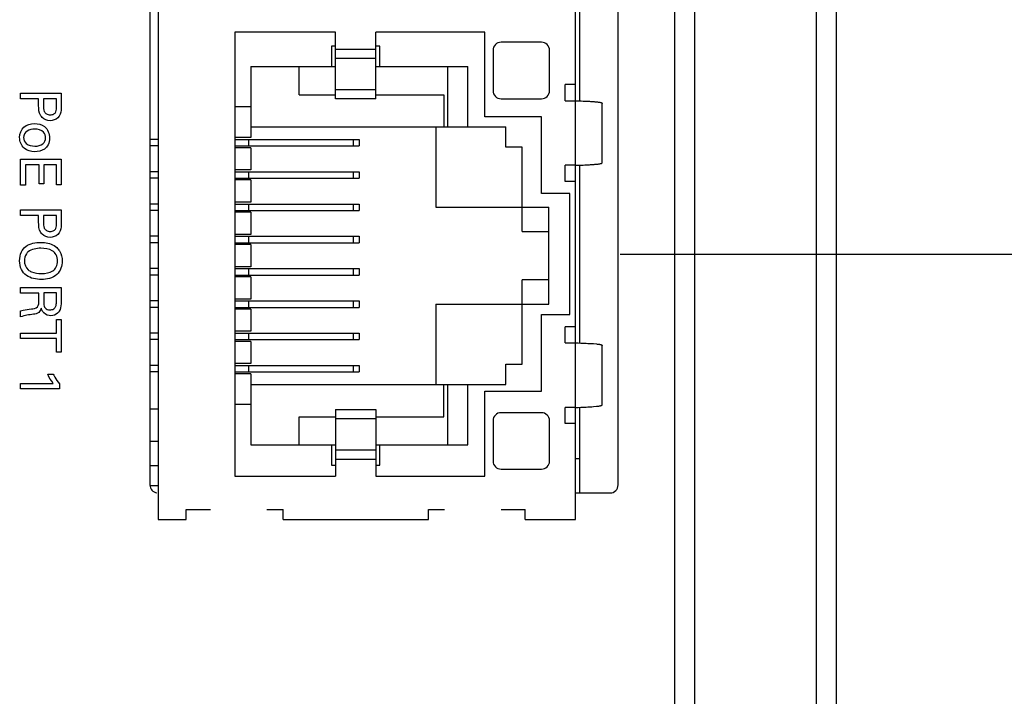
# Model space of a CAD drawing. Header units: inches. Extents: x 0 to 34, y 0 to 22.
# Tile 53 of 63: x 19.4 to 20.7, y 14.8 to 15.6. Entities that reach past the tile are written whole.
import ezdxf

# ---------------------------------------------------------------- set-up
doc = ezdxf.new("R2010")
doc.units = ezdxf.units.IN
doc.header["$LTSCALE"] = 1.87
doc.header["$MEASUREMENT"] = 0
doc.layers.get('0').update_dxf_attribs({"linetype": 'CONTINUOUS'})
doc.layers.add('02___PRT_ALL_AXES', color=7, linetype='CONTINUOUS')
doc.layers.add('DIMENSIONS', color=7, linetype='CONTINUOUS')
doc.styles.get("Standard").update_dxf_attribs({"font": 'txt', "width": 0.8})
doc.dimstyles.new('DIMSTYLE_1', dxfattribs={"dimtxt": 0.125, "dimasz": 0.18, "dimexe": 0.18, "dimexo": 0.0625, "dimgap": 0.09, "dimtad": 0, "dimtih": 1, "dimtoh": 1, "dimdec": 3, "dimzin": 4, "dimdsep": 46, "dimtxsty": 'STANDARD', "dimblk": '_FILLED', "dimblk1": '_FILLED', "dimblk2": '_FILLED', "dimcen": 0.09, "dimadec": 0, "dimazin": 0, "dimtp": 0.001, "dimtm": 0.001, "dimtfac": 1, "dimtdec": 3, "dimtofl": 0, "dimtmove": 0, "dimatfit": 3, "dimldrblk": '_FILLED', "dimfxl": 1, "dimtolj": 1, "dimtzin": 4, "dimarcsym": 0})

# ---------------------------------------------------------------- blocks, each defined once
blk = doc.blocks.new('_FILLED')
at = {"color": 0, "linetype": 'BYBLOCK'}
blk.add_solid([(0, 0), (-1, 0.1736), (-1, -0.1736)], dxfattribs=at)
blk = doc.blocks.new('*D13')
at = {"layer": 'DIMENSIONS', "color": 2, "linetype": 'CONTINUOUS'}
for p, q in [((21.9468, 15.9501), (21.9468, 16.2977)), ((21.9468, 16.2977), (22.0643, 16.2977)), ((20.1791, 15.9501), (22.0718, 15.9501)), ((20.1791, 15.3301), (22.0718, 15.3301)), ((21.9468, 15.3301), (21.9468, 14.9701))]:
    blk.add_line(p, q, dxfattribs=at)
at = {"layer": 'DIMENSIONS', "color": 2, "linetype": 'CONTINUOUS', "xscale": 0.18, "yscale": 0.18, "zscale": 0.18}
for p, rotation in [((21.9468, 15.9501), 270), ((21.9468, 15.3301), 90)]:
    blk.add_blockref('_FILLED', p, dxfattribs=dict(at, rotation=rotation))
at = {"layer": 'DIMENSIONS', "color": 2, "linetype": 'CONTINUOUS', "insert": (22.1268, 16.3602), "char_height": 0.125, "width": 1.225, "attachment_point": 1, "line_spacing_factor": 0.9}
blk.add_mtext('.620{\\Ftxt.shx;\\W1.000000;\\H0.125000; }[15.75]', dxfattribs=at)
blk = doc.blocks.new('*D14')
at = {"layer": 'DIMENSIONS', "color": 2, "linetype": 'CONTINUOUS'}
for p, q in [((21.1968, 15.3301), (21.1968, 15.6901)), ((20.1791, 15.3301), (21.3218, 15.3301)), ((20.1056, 14.5727), (21.3218, 14.5727)), ((21.1968, 14.5727), (21.1968, 14.2127))]:
    blk.add_line(p, q, dxfattribs=at)
at = {"layer": 'DIMENSIONS', "color": 2, "linetype": 'CONTINUOUS', "xscale": 0.18, "yscale": 0.18, "zscale": 0.18}
for p, rotation in [((21.1968, 15.3301), 270), ((21.1968, 14.5727), 90)]:
    blk.add_blockref('_FILLED', p, dxfattribs=dict(at, rotation=rotation))
at = {"layer": 'DIMENSIONS', "color": 2, "linetype": 'CONTINUOUS', "insert": (21.1968, 15.0139), "char_height": 0.125, "width": 1.225, "attachment_point": 2, "line_spacing_factor": 0.9}
blk.add_mtext('.757{\\Ftxt.shx;\\W1.000000;\\H0.125000; }[19.24]', dxfattribs=at)

msp = doc.modelspace()

# ---------------------------------------------------------------- linework, layer by layer
at = {"color": 7, "linetype": 'CONTINUOUS'}
for p, q in [((20.2718, 12.1333), (20.2718, 17.2419)), ((20.4218, 17.2382), (20.4218, 12.137)), ((20.2468, 12.1577), (20.2468, 17.2175)), ((20.4468, 17.2126), (20.4468, 12.1626)), ((19.6066, 16.2751), (19.6066, 15.0011)), ((20.1236, 15.0011), (20.1236, 16.2751)), ((20.1286, 15.7601), (20.1286, 15.5201)), ((19.7016, 15.6051), (19.7016, 15.0551)), ((19.8266, 15.6051), (19.7016, 15.6051)), ((19.8266, 15.5226), (19.8266, 15.6051)), ((19.8766, 15.5226), (19.8766, 15.6051)), ((20.0116, 15.6051), (19.8766, 15.6051)), ((20.0116, 15.5001), (20.0116, 15.6051)), ((20.0816, 15.5926), (20.0316, 15.5926)), ((19.8216, 15.5876), (19.8216, 15.5626)), ((19.8266, 15.5876), (19.8216, 15.5876)), ((19.8266, 15.5842), (19.8766, 15.5842)), ((19.8816, 15.5876), (19.8766, 15.5876)), ((19.8816, 15.5626), (19.8816, 15.5876)), ((20.0216, 15.5826), (20.0216, 15.5326)), ((20.0916, 15.5326), (20.0916, 15.5826)), ((19.8266, 15.5727), (19.8766, 15.5727)), ((19.7216, 15.5626), (19.7216, 15.4744)), ((19.7216, 15.5626), (19.8266, 15.5626)), ((19.7816, 15.5276), (19.7816, 15.5626)), ((19.8766, 15.5626), (19.9906, 15.5626)), ((19.9656, 15.4876), (19.9656, 15.5626)), ((19.9906, 15.4876), (19.9906, 15.5626)), ((20.1111, 15.5201), (20.1111, 15.5401)), ((20.1236, 15.5401), (20.1111, 15.5401)), ((19.8266, 15.5339), (19.8766, 15.5339)), ((19.7816, 15.5276), (19.8266, 15.5276)), ((19.8766, 15.5226), (19.8266, 15.5226)), ((19.8766, 15.5276), (19.9606, 15.5276)), ((19.9606, 15.5276), (19.9606, 15.4876)), ((20.0316, 15.5226), (20.0816, 15.5226)), ((20.1111, 15.5201), (20.1236, 15.5201)), ((20.157, 15.4435), (20.157, 15.5168)), ((19.7216, 15.5126), (19.7016, 15.5126)), ((20.0816, 15.5001), (20.0116, 15.5001)), ((20.0816, 15.4051), (20.0816, 15.5001)), ((19.7216, 15.4876), (20.0376, 15.4876)), ((19.9506, 15.4876), (19.9506, 15.3881)), ((20.0376, 15.4626), (20.0376, 15.4876)), ((19.6066, 15.4721), (19.5966, 15.4721)), ((19.7216, 15.4744), (19.7016, 15.4744)), ((19.7016, 15.4721), (19.8556, 15.4721)), ((19.7185, 15.4721), (19.7185, 15.4641)), ((19.8485, 15.4721), (19.8485, 15.4641)), ((19.8556, 15.4721), (19.8556, 15.4641)), ((19.6066, 15.4641), (19.5966, 15.4641)), ((19.7016, 15.4641), (19.8556, 15.4641)), ((19.7216, 15.4619), (19.7016, 15.4619)), ((19.7216, 15.4619), (19.7216, 15.4344)), ((20.0576, 15.4626), (20.0376, 15.4626)), ((20.0576, 15.3581), (20.0576, 15.4626)), ((19.6066, 15.4321), (19.5966, 15.4321)), ((19.7216, 15.4344), (19.7016, 15.4344)), ((19.7016, 15.4321), (19.8556, 15.4321)), ((19.7185, 15.4321), (19.7185, 15.4241)), ((19.8485, 15.4321), (19.8485, 15.4241)), ((19.8556, 15.4321), (19.8556, 15.4241)), ((20.1111, 15.4201), (20.1111, 15.4401)), ((20.1236, 15.4401), (20.1111, 15.4401)), ((20.1286, 15.4401), (20.1286, 15.2201)), ((19.6066, 15.4241), (19.5966, 15.4241)), ((19.7016, 15.4241), (19.8556, 15.4241)), ((19.7216, 15.4219), (19.7016, 15.4219)), ((19.7216, 15.4219), (19.7216, 15.3944)), ((20.1236, 15.4201), (20.1111, 15.4201)), ((19.7216, 15.3944), (19.7016, 15.3944)), ((20.1166, 15.4051), (20.0816, 15.4051)), ((20.1166, 15.2551), (20.1166, 15.4051)), ((19.6066, 15.3921), (19.5966, 15.3921)), ((19.6066, 15.3841), (19.5966, 15.3841)), ((19.7016, 15.3921), (19.8556, 15.3921)), ((19.7016, 15.3841), (19.8556, 15.3841)), ((19.7216, 15.3819), (19.7016, 15.3819)), ((19.7185, 15.3921), (19.7185, 15.3841)), ((19.7216, 15.3819), (19.7216, 15.3544)), ((19.8485, 15.3921), (19.8485, 15.3841)), ((19.8556, 15.3921), (19.8556, 15.3841)), ((19.9506, 15.3881), (20.0906, 15.3881)), ((20.0906, 15.2681), (20.0906, 15.3881)), ((20.0576, 15.3581), (20.0906, 15.3581)), ((19.6066, 15.3521), (19.5966, 15.3521)), ((19.7216, 15.3544), (19.7016, 15.3544)), ((19.7016, 15.3521), (19.8556, 15.3521)), ((19.7185, 15.3521), (19.7185, 15.3441)), ((19.8485, 15.3521), (19.8485, 15.3441)), ((19.8556, 15.3521), (19.8556, 15.3441)), ((19.6066, 15.3441), (19.5966, 15.3441)), ((19.7016, 15.3441), (19.8556, 15.3441)), ((19.7216, 15.3419), (19.7016, 15.3419)), ((19.7216, 15.3419), (19.7216, 15.3144)), ((19.6066, 15.3121), (19.5966, 15.3121)), ((19.7216, 15.3144), (19.7016, 15.3144)), ((19.7016, 15.3121), (19.8556, 15.3121)), ((19.7185, 15.3121), (19.7185, 15.3041)), ((19.8485, 15.3121), (19.8485, 15.3041)), ((19.8556, 15.3121), (19.8556, 15.3041)), ((19.6066, 15.3041), (19.5966, 15.3041)), ((19.7016, 15.3041), (19.8556, 15.3041)), ((19.7216, 15.3019), (19.7016, 15.3019)), ((19.7216, 15.3019), (19.7216, 15.2744)), ((20.0576, 15.1936), (20.0576, 15.2981)), ((20.0906, 15.2981), (20.0576, 15.2981)), ((19.6066, 15.2721), (19.5966, 15.2721)), ((19.7216, 15.2744), (19.7016, 15.2744)), ((19.7016, 15.2721), (19.8556, 15.2721)), ((19.7185, 15.2721), (19.7185, 15.2641)), ((19.8485, 15.2721), (19.8485, 15.2641)), ((19.8556, 15.2721), (19.8556, 15.2641)), ((19.6066, 15.2641), (19.5966, 15.2641)), ((19.7016, 15.2641), (19.8556, 15.2641)), ((19.7216, 15.2619), (19.7016, 15.2619)), ((19.7216, 15.2619), (19.7216, 15.2344)), ((19.9506, 15.2681), (19.9506, 15.1686)), ((19.9506, 15.2681), (20.0906, 15.2681)), ((20.0816, 15.2551), (20.1166, 15.2551)), ((20.0816, 15.1601), (20.0816, 15.2551)), ((20.1236, 15.2401), (20.1111, 15.2401)), ((20.1111, 15.2201), (20.1111, 15.2401)), ((19.6066, 15.2321), (19.5966, 15.2321)), ((19.6066, 15.2241), (19.5966, 15.2241)), ((19.7216, 15.2344), (19.7016, 15.2344)), ((19.7016, 15.2321), (19.8556, 15.2321)), ((19.7016, 15.2241), (19.8556, 15.2241)), ((19.7185, 15.2321), (19.7185, 15.2241)), ((19.8485, 15.2321), (19.8485, 15.2241)), ((19.8556, 15.2321), (19.8556, 15.2241)), ((19.7216, 15.2219), (19.7016, 15.2219)), ((19.7216, 15.2219), (19.7216, 15.1944)), ((20.1111, 15.2201), (20.1236, 15.2201)), ((20.1462, 15.2191), (20.1498, 15.2187)), ((20.157, 15.1435), (20.157, 15.2167)), ((19.6066, 15.1922), (19.5966, 15.1922)), ((19.7216, 15.1944), (19.7016, 15.1944)), ((19.7016, 15.1922), (19.8556, 15.1922)), ((19.7185, 15.1922), (19.7185, 15.1842)), ((19.8485, 15.1922), (19.8485, 15.1842)), ((19.8556, 15.1922), (19.8556, 15.1842)), ((20.0376, 15.1686), (20.0376, 15.1936)), ((20.0376, 15.1936), (20.0576, 15.1936)), ((19.6066, 15.1842), (19.5966, 15.1842)), ((19.7016, 15.1842), (19.8556, 15.1842)), ((19.7216, 15.1819), (19.7016, 15.1819)), ((19.7216, 15.1819), (19.7216, 15.0936)), ((19.7216, 15.1686), (20.0376, 15.1686)), ((19.9606, 15.1286), (19.9606, 15.1686)), ((19.9656, 15.0936), (19.9656, 15.1686)), ((19.9906, 15.0936), (19.9906, 15.1686)), ((20.0116, 15.0551), (20.0116, 15.1601)), ((20.0116, 15.1601), (20.0816, 15.1601)), ((19.5966, 15.1384), (19.6066, 15.1384)), ((19.7216, 15.1436), (19.7016, 15.1436)), ((19.8266, 15.1376), (19.8266, 15.0551)), ((19.8266, 15.1376), (19.8766, 15.1376)), ((19.8766, 15.1376), (19.8766, 15.0551)), ((20.1236, 15.1401), (20.1111, 15.1401)), ((20.1111, 15.1201), (20.1111, 15.1401)), ((20.1286, 15.1401), (20.1286, 15.0341)), ((20.1462, 15.1412), (20.1498, 15.1415)), ((19.7816, 15.0936), (19.7816, 15.1286)), ((19.7816, 15.1286), (19.8266, 15.1286)), ((19.8266, 15.1264), (19.8766, 15.1264)), ((19.8766, 15.1286), (19.9606, 15.1286)), ((20.0816, 15.1336), (20.0316, 15.1336)), ((20.0216, 15.1236), (20.0216, 15.0736)), ((20.0916, 15.0736), (20.0916, 15.1236)), ((20.1236, 15.1201), (20.1111, 15.1201)), ((19.5966, 15.0981), (19.6066, 15.0981)), ((19.7216, 15.0936), (19.8266, 15.0936)), ((19.8216, 15.0936), (19.8216, 15.0686)), ((19.8766, 15.0936), (19.9906, 15.0936)), ((19.8816, 15.0686), (19.8816, 15.0936)), ((19.8266, 15.0875), (19.8766, 15.0875)), ((19.5966, 15.0681), (19.6066, 15.0681)), ((19.8216, 15.0686), (19.8266, 15.0686)), ((19.8266, 15.076), (19.8766, 15.076)), ((19.8766, 15.0686), (19.8816, 15.0686)), ((20.1286, 15.0762), (20.1236, 15.0762)), ((19.7016, 15.0551), (19.8266, 15.0551)), ((19.8766, 15.0551), (20.0116, 15.0551)), ((20.0316, 15.0636), (20.0816, 15.0636)), ((19.6066, 15.0431), (19.5966, 15.0431)), ((19.6416, 15.0011), (19.6416, 15.0136)), ((19.6416, 15.0136), (19.6716, 15.0136)), ((19.7416, 15.0136), (19.7616, 15.0136)), ((19.7616, 15.0011), (19.7616, 15.0136)), ((19.9416, 15.0136), (19.9616, 15.0136)), ((19.9416, 15.0011), (19.9416, 15.0136)), ((20.0316, 15.0136), (20.0616, 15.0136)), ((20.0616, 15.0011), (20.0616, 15.0136)), ((19.6066, 15.0011), (19.6416, 15.0011)), ((19.7616, 15.0011), (19.9416, 15.0011)), ((20.0616, 15.0011), (20.1236, 15.0011))]:
    msp.add_line(p, q, dxfattribs=at)
at = {"color": 40, "linetype": 'CONTINUOUS'}
for p, q in [((19.4364, 15.5226), (19.4364, 15.5295)), ((19.4364, 15.5295), (19.4866, 15.5295)), ((19.4866, 15.5295), (19.4866, 15.5127)), ((19.4587, 15.5226), (19.4364, 15.5226)), ((19.4587, 15.5144), (19.4587, 15.5226)), ((19.4646, 15.5226), (19.4646, 15.5143)), ((19.481, 15.5226), (19.4646, 15.5226)), ((19.481, 15.5128), (19.481, 15.5226)), ((19.4364, 15.4155), (19.4364, 15.4476)), ((19.4364, 15.4476), (19.4866, 15.4476)), ((19.4866, 15.4476), (19.4866, 15.4161)), ((19.4425, 15.4406), (19.4425, 15.4155)), ((19.4592, 15.4406), (19.4425, 15.4406)), ((19.4592, 15.4173), (19.4592, 15.4406)), ((19.4651, 15.4406), (19.4651, 15.4173)), ((19.4807, 15.4406), (19.4651, 15.4406)), ((19.4807, 15.4161), (19.4807, 15.4406)), ((19.4425, 15.4155), (19.4364, 15.4155)), ((19.4651, 15.4173), (19.4592, 15.4173)), ((19.4866, 15.4161), (19.4807, 15.4161)), ((19.4364, 15.3781), (19.4364, 15.385)), ((19.4364, 15.385), (19.4866, 15.385)), ((19.4866, 15.385), (19.4866, 15.3682)), ((19.4587, 15.3781), (19.4364, 15.3781)), ((19.4587, 15.3699), (19.4587, 15.3781)), ((19.4646, 15.3781), (19.4646, 15.3698)), ((19.481, 15.3781), (19.4646, 15.3781)), ((19.481, 15.3683), (19.481, 15.3781)), ((19.4364, 15.2818), (19.4364, 15.2887)), ((19.4364, 15.2887), (19.4866, 15.2887)), ((19.4866, 15.2887), (19.4866, 15.2708)), ((19.4591, 15.2818), (19.4364, 15.2818)), ((19.4591, 15.2731), (19.4591, 15.2818)), ((19.465, 15.282), (19.465, 15.271)), ((19.4808, 15.282), (19.465, 15.282)), ((19.4808, 15.271), (19.4808, 15.282)), ((19.4364, 15.2523), (19.4364, 15.2598)), ((19.4807, 15.2322), (19.4807, 15.249)), ((19.4807, 15.249), (19.4866, 15.249)), ((19.4866, 15.249), (19.4866, 15.2085)), ((19.4364, 15.2253), (19.4364, 15.2322)), ((19.4364, 15.2322), (19.4807, 15.2322)), ((19.4807, 15.2253), (19.4364, 15.2253)), ((19.4807, 15.2085), (19.4807, 15.2253)), ((19.4866, 15.2085), (19.4807, 15.2085)), ((19.47, 15.1811), (19.4769, 15.1811)), ((19.4364, 15.1632), (19.4364, 15.1699)), ((19.4364, 15.1699), (19.4769, 15.1699)), ((19.4845, 15.1632), (19.4364, 15.1632)), ((19.4845, 15.1694), (19.4845, 15.1632))]:
    msp.add_line(p, q, dxfattribs=at)
at = {"color": 7, "linetype": 'CONTINUOUS'}
for centre, start, end in [((20.0316, 15.5826), 90, 180), ((20.0816, 15.5826), 0, 90), ((20.0316, 15.5326), 180, 270), ((20.0816, 15.5326), 270, 360), ((20.0316, 15.1236), 90, 180), ((20.0816, 15.1236), 0, 90), ((20.0316, 15.0736), 180, 270), ((20.0816, 15.0736), 270, 360)]:
    msp.add_arc(centre, 0.01, start, end, dxfattribs=at)
for points, knots in [([(20.1236, 15.5201), (20.1268, 15.52), (20.1326, 15.5198), (20.1404, 15.5195), (20.1463, 15.5191), (20.1502, 15.5187), (20.1526, 15.5184), (20.154, 15.5182), (20.155, 15.518), (20.1558, 15.5177), (20.1564, 15.5175), (20.1567, 15.5173), (20.157, 15.517), (20.157, 15.5168), (20.157, 15.5168)], [0, 0, 0, 0, 0.286347, 0.512524, 0.685386, 0.811822, 0.859805, 0.898805, 0.929724, 0.953496, 0.971121, 0.983734, 0.99275, 1, 1, 1, 1]), ([(20.1236, 15.4401), (20.1268, 15.4402), (20.1326, 15.4404), (20.1404, 15.4408), (20.1463, 15.4412), (20.1502, 15.4415), (20.1526, 15.4418), (20.154, 15.4421), (20.155, 15.4423), (20.1558, 15.4425), (20.1564, 15.4427), (20.1567, 15.443), (20.157, 15.4432), (20.157, 15.4434), (20.157, 15.4435)], [0, 0, 0, 0, 0.286347, 0.512524, 0.685386, 0.811822, 0.859805, 0.898805, 0.929724, 0.953496, 0.971121, 0.983734, 0.99275, 1, 1, 1, 1]), ([(20.1236, 15.2201), (20.128, 15.22), (20.1356, 15.2197), (20.1431, 15.2193), (20.1462, 15.2191)], [0, 0, 0, 0, 0.58862, 1, 1, 1, 1]), ([(20.1498, 15.2187), (20.1505, 15.2187), (20.1517, 15.2185), (20.1533, 15.2183), (20.1546, 15.2181), (20.1555, 15.2178), (20.1562, 15.2176), (20.1567, 15.2173), (20.157, 15.217), (20.157, 15.2168), (20.157, 15.2167)], [0, 0, 0, 0, 0.259485, 0.469573, 0.635288, 0.761802, 0.854587, 0.919763, 0.964905, 1, 1, 1, 1]), ([(20.1236, 15.1401), (20.128, 15.1402), (20.1356, 15.1405), (20.1431, 15.1409), (20.1462, 15.1412)], [0, 0, 0, 0, 0.58862, 1, 1, 1, 1]), ([(20.1498, 15.1415), (20.1505, 15.1416), (20.1517, 15.1417), (20.1533, 15.1419), (20.1546, 15.1422), (20.1555, 15.1424), (20.1562, 15.1427), (20.1567, 15.1429), (20.157, 15.1432), (20.157, 15.1434), (20.157, 15.1435)], [0, 0, 0, 0, 0.259485, 0.469573, 0.635288, 0.761802, 0.854587, 0.919763, 0.964905, 1, 1, 1, 1])]:
    msp.add_open_spline(points, degree=3, knots=knots, dxfattribs=at)
at = {"color": 40, "linetype": 'CONTINUOUS'}
for points, knots in [([(19.463, 15.4993), (19.4624, 15.5), (19.4589, 15.5042), (19.4587, 15.5101), (19.4587, 15.5144)], [0, 0, 0, 0, 0.177521, 1, 1, 1, 1]), ([(19.4646, 15.5143), (19.4646, 15.5118), (19.4646, 15.5077), (19.4683, 15.5032), (19.4715, 15.5027), (19.4731, 15.5027)], [0, 0, 0, 0, 0.463698, 0.699665, 1, 1, 1, 1]), ([(19.4731, 15.5027), (19.4747, 15.5027), (19.4776, 15.5031), (19.481, 15.5071), (19.481, 15.5107), (19.481, 15.5128)], [0, 0, 0, 0, 0.317523, 0.557307, 1, 1, 1, 1]), ([(19.4866, 15.5127), (19.4866, 15.5113), (19.4867, 15.5065), (19.4851, 15.5013), (19.4826, 15.499)], [0, 0, 0, 0, 0.293037, 1, 1, 1, 1]), ([(19.4352, 15.4746), (19.4352, 15.4792), (19.4388, 15.4894), (19.4489, 15.4918), (19.4534, 15.4918)], [0, 0, 0, 0, 0.50595, 1, 1, 1, 1]), ([(19.4534, 15.4918), (19.4578, 15.4918), (19.4682, 15.4897), (19.4722, 15.4791), (19.4722, 15.474)], [0, 0, 0, 0, 0.462549, 1, 1, 1, 1]), ([(19.4539, 15.4849), (19.4506, 15.4849), (19.4437, 15.4841), (19.4401, 15.4775), (19.4401, 15.4744)], [0, 0, 0, 0, 0.52138, 1, 1, 1, 1]), ([(19.4674, 15.474), (19.4674, 15.4765), (19.465, 15.4833), (19.4577, 15.4849), (19.4539, 15.4849)], [0, 0, 0, 0, 0.394239, 1, 1, 1, 1]), ([(19.4539, 15.4569), (19.4493, 15.4569), (19.439, 15.4595), (19.4352, 15.4698), (19.4352, 15.4746)], [0, 0, 0, 0, 0.491157, 1, 1, 1, 1]), ([(19.4401, 15.4744), (19.4401, 15.4719), (19.4431, 15.4651), (19.4503, 15.4639), (19.4541, 15.4639)], [0, 0, 0, 0, 0.403642, 1, 1, 1, 1]), ([(19.4722, 15.474), (19.4722, 15.4711), (19.4713, 15.4657), (19.4649, 15.4584), (19.458, 15.4569), (19.4539, 15.4569)], [0, 0, 0, 0, 0.312535, 0.560206, 1, 1, 1, 1]), ([(19.4541, 15.4639), (19.4576, 15.4639), (19.4645, 15.4648), (19.4674, 15.4713), (19.4674, 15.474)], [0, 0, 0, 0, 0.559004, 1, 1, 1, 1]), ([(19.463, 15.3548), (19.4624, 15.3554), (19.4589, 15.3596), (19.4587, 15.3655), (19.4587, 15.3699)], [0, 0, 0, 0, 0.177521, 1, 1, 1, 1]), ([(19.4646, 15.3698), (19.4646, 15.3673), (19.4646, 15.3632), (19.4683, 15.3587), (19.4715, 15.3582), (19.4731, 15.3582)], [0, 0, 0, 0, 0.463644, 0.69958, 1, 1, 1, 1]), ([(19.4731, 15.3582), (19.4747, 15.3582), (19.4776, 15.3586), (19.481, 15.3626), (19.481, 15.3662), (19.481, 15.3683)], [0, 0, 0, 0, 0.317632, 0.557404, 1, 1, 1, 1]), ([(19.4866, 15.3682), (19.4866, 15.3668), (19.4867, 15.362), (19.4851, 15.3568), (19.4826, 15.3545)], [0, 0, 0, 0, 0.293046, 1, 1, 1, 1]), ([(19.4352, 15.3219), (19.4352, 15.3256), (19.4362, 15.3325), (19.4448, 15.3429), (19.4549, 15.3446), (19.4612, 15.3446)], [0, 0, 0, 0, 0.282819, 0.515299, 1, 1, 1, 1]), ([(19.4457, 15.3329), (19.4449, 15.3322), (19.442, 15.3291), (19.4411, 15.3247), (19.4411, 15.3217)], [0, 0, 0, 0, 0.264068, 1, 1, 1, 1]), ([(19.4612, 15.3446), (19.4627, 15.3446), (19.4698, 15.3443), (19.4772, 15.3419), (19.4812, 15.3381)], [0, 0, 0, 0, 0.221556, 1, 1, 1, 1]), ([(19.4821, 15.3213), (19.4821, 15.324), (19.4812, 15.3292), (19.474, 15.3365), (19.4664, 15.3373), (19.4616, 15.3373)], [0, 0, 0, 0, 0.275303, 0.505761, 1, 1, 1, 1]), ([(19.4812, 15.3381), (19.4825, 15.3369), (19.4865, 15.3321), (19.4879, 15.3257), (19.4879, 15.3214)], [0, 0, 0, 0, 0.2929, 1, 1, 1, 1]), ([(19.462, 15.2987), (19.4557, 15.2987), (19.4454, 15.3005), (19.4363, 15.311), (19.4352, 15.3181), (19.4352, 15.3219)], [0, 0, 0, 0, 0.478033, 0.713558, 1, 1, 1, 1]), ([(19.4879, 15.3214), (19.4879, 15.3155), (19.4831, 15.3015), (19.4688, 15.2987), (19.462, 15.2987)], [0, 0, 0, 0, 0.467331, 1, 1, 1, 1]), ([(19.4621, 15.3061), (19.467, 15.3061), (19.4746, 15.3068), (19.4814, 15.3141), (19.4821, 15.3189), (19.4821, 15.3213)], [0, 0, 0, 0, 0.517334, 0.739786, 1, 1, 1, 1]), ([(19.4457, 15.3106), (19.447, 15.3096), (19.4521, 15.3068), (19.458, 15.3061), (19.4621, 15.3061)], [0, 0, 0, 0, 0.282029, 1, 1, 1, 1]), ([(19.4497, 15.2621), (19.4523, 15.2624), (19.4588, 15.2635), (19.4591, 15.2702), (19.4591, 15.2731)], [0, 0, 0, 0, 0.479558, 1, 1, 1, 1]), ([(19.4364, 15.2598), (19.4374, 15.2601), (19.4418, 15.2611), (19.4462, 15.2616), (19.4497, 15.2621)], [0, 0, 0, 0, 0.225467, 1, 1, 1, 1]), ([(19.4619, 15.2631), (19.4613, 15.2611), (19.4594, 15.2567), (19.4545, 15.2557), (19.4522, 15.2555)], [0, 0, 0, 0, 0.463373, 1, 1, 1, 1]), ([(19.4651, 15.2572), (19.4646, 15.2577), (19.4631, 15.2594), (19.4623, 15.2616), (19.4619, 15.2631)], [0, 0, 0, 0, 0.310597, 1, 1, 1, 1]), ([(19.465, 15.271), (19.465, 15.2706), (19.465, 15.2684), (19.4652, 15.266), (19.4661, 15.2644)], [0, 0, 0, 0, 0.162605, 1, 1, 1, 1]), ([(19.4661, 15.2644), (19.4663, 15.264), (19.4677, 15.262), (19.4705, 15.261), (19.4726, 15.261)], [0, 0, 0, 0, 0.153668, 1, 1, 1, 1]), ([(19.4726, 15.261), (19.4743, 15.261), (19.4773, 15.2615), (19.4806, 15.2655), (19.4808, 15.2689), (19.4808, 15.271)], [0, 0, 0, 0, 0.33034, 0.581853, 1, 1, 1, 1]), ([(19.4866, 15.2708), (19.4866, 15.27), (19.4866, 15.2661), (19.4859, 15.2619), (19.4842, 15.2592)], [0, 0, 0, 0, 0.200192, 1, 1, 1, 1]), ([(19.4842, 15.2592), (19.4837, 15.2583), (19.4812, 15.2552), (19.4769, 15.2537), (19.474, 15.2537)], [0, 0, 0, 0, 0.266383, 1, 1, 1, 1]), ([(19.4769, 15.1811), (19.4775, 15.1799), (19.4798, 15.1759), (19.4823, 15.1719), (19.4845, 15.1694)], [0, 0, 0, 0, 0.274836, 1, 1, 1, 1])]:
    msp.add_open_spline(points, degree=3, knots=knots, dxfattribs=at)
for points in [[(19.4728, 15.4953), (19.4693, 15.4953), (19.4655, 15.4968), (19.463, 15.4993)], [(19.4826, 15.499), (19.4801, 15.4966), (19.4763, 15.4953), (19.4728, 15.4953)], [(19.4728, 15.3508), (19.4693, 15.3508), (19.4655, 15.3523), (19.463, 15.3548)], [(19.4826, 15.3545), (19.4801, 15.3521), (19.4763, 15.3508), (19.4728, 15.3508)], [(19.4616, 15.3373), (19.4561, 15.3373), (19.45, 15.3363), (19.4457, 15.3329)], [(19.4411, 15.3217), (19.4411, 15.3177), (19.4427, 15.3132), (19.4457, 15.3106)], [(19.4522, 15.2555), (19.4469, 15.2548), (19.4415, 15.2541), (19.4364, 15.2523)], [(19.474, 15.2537), (19.4708, 15.2537), (19.4674, 15.2549), (19.4651, 15.2572)], [(19.4769, 15.1699), (19.4741, 15.1732), (19.4719, 15.1771), (19.47, 15.1811)]]:
    msp.add_open_spline(points, degree=3, dxfattribs=at)
at = {"layer": '02___PRT_ALL_AXES', "color": 7, "linetype": 'CONTINUOUS'}
for p, q in [((19.5966, 16.2861), (19.5966, 15.0441)), ((20.1766, 15.0441), (20.1766, 16.2861)), ((20.1236, 15.0341), (20.1666, 15.0341))]:
    msp.add_line(p, q, dxfattribs=at)
for centre, start, end in [((19.6066, 15.0441), 180, 261.788), ((20.1666, 15.0441), 270, 360)]:
    msp.add_arc(centre, 0.01, start, end, dxfattribs=at)

# ---------------------------------------------------------------- dimensions: what is measured, and where the dimension line sits
at = {"layer": 'DIMENSIONS', "color": 2, "linetype": 'CONTINUOUS'}
for base, p1, angle, picture, middle in [((21.9468, 15.3301), (20.1791, 15.9501), 270, '*D13', (22.7393, 16.2977)), ((21.1968, 15.3301), (20.1056, 14.5727), 90, '*D14', (21.0718, 14.9514))]:
    dim = msp.add_linear_dim(base=base, p1=p1, p2=(20.1791, 15.3301), angle=angle, dimstyle='DIMSTYLE_1', dxfattribs=at)
    dim.commit()
    dim.dimension.update_dxf_attribs({"geometry": picture, "text_midpoint": middle, "dimtype": 160})

doc.saveas('drawing.dxf')
